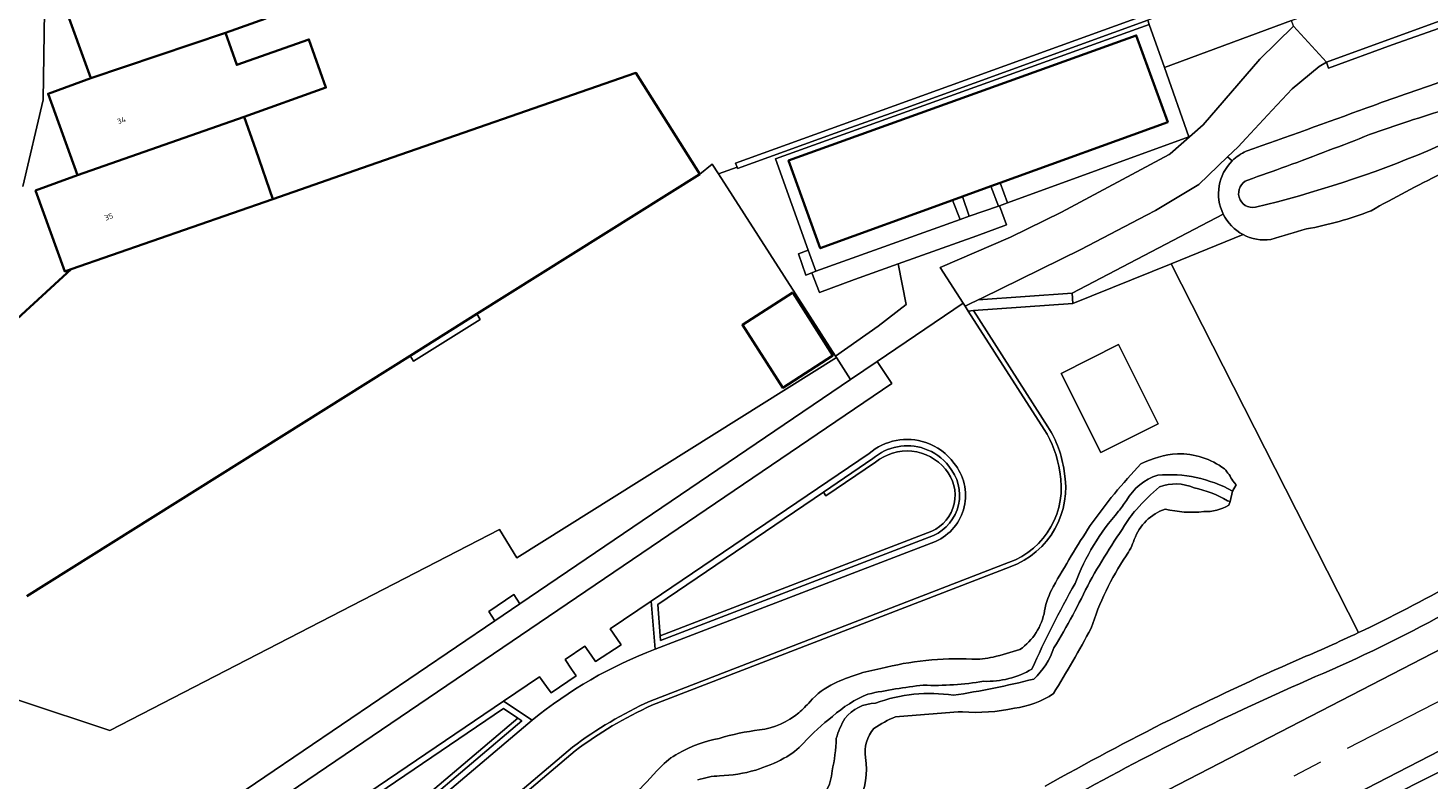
# Model space of a CAD drawing. Header units: metres. Extents: x 197700 to 204338, y 317132 to 325229.
# Tile 230 of 256: x 199978 to 200072, y 318435 to 318485. Entities that reach past the tile are written whole.
import ezdxf
from ezdxf.enums import TextEntityAlignment as Align

# ---------------------------------------------------------------- set-up
doc = ezdxf.new("R2010")
doc.units = ezdxf.units.M
doc.linetypes.add('AM-AS', pattern=[16, 10, -2, 2, -2])
for name, color, linetype, lineweight in [('B-WE-AM-AS_SPOOR-G', 10, 'AM-AS', 18), ('B-WE-GR-BEPLANTING_CULTUUR_BOSPLANTSOEN-GV', 90, 'Continuous', 18), ('B-WE-GR-BEPLANTING_CULTUUR_HEESTERS-GV', 90, 'Continuous', 18), ('B-WE-IE-TERREINAFSCHEIDING_KUNSTMATIG_HEKWERK-G', 20, 'IE-TERREINAFSCHEIDING-KUNSTMATIG', 18), ('B-WE-IE-TERREINAFSCHEIDING_KUNSTMATIG_MUUR-GV', 90, 'Continuous', 18), ('B-WE-OG-BEBOUWING-GV', 7, 'Continuous', 35), ('B-WE-OG-BEBOUWING-T18', 10, 'Continuous', 18), ('B-WE-OG-TERREIN_CULTUURSCHEIDING-GV', 7, 'Continuous', 18), ('B-WE-OG-TERREIN_ERF-GV', 7, 'Continuous', 18), ('B-WE-OG-WATER-GV', 130, 'Continuous', 18), ('B-WE-OG-WATER_GREPPEL-GV', 160, 'Continuous', 18), ('B-WE-OG-WATER_SLOOT-GV', 120, 'Continuous', 18), ('B-WE-VH-ONVERHARD-GV', 252, 'Continuous', 18), ('B-WE-VH-VERHARDING_ASFALT-GV', 252, 'Continuous', 18), ('B-WE-VH-VERHARDING_BEDRIJFSVLOERPLAAT-GV', 252, 'Continuous', 18), ('B-WE-VH-VERHARDING_BETONSTRAATSTEEN-GV', 252, 'Continuous', 18), ('B-WE-VH-VERHARDING_HALFVERHARDING-GV', 252, 'Continuous', 18), ('B-WE-VH-VERHARDING_OPEN-GV', 252, 'Continuous', 18), ('B-WE-VH-VERHARDING_STRAATBAKSTEEN-GV', 252, 'Continuous', 18)]:
    doc.layers.add(name, color=color, linetype=linetype, lineweight=lineweight)
doc.styles.add('NLCS-ISO-M200-T18', font='NLCS-ISO.ttf', dxfattribs={"height": 0.36})
doc.linetypes.add('IE-TERREINAFSCHEIDING-KUNSTMATIG', pattern='A,4,[82,NLCS.SHX,S=0.75,R=90,X=0,Y=0],4,-2', length=10)

msp = doc.modelspace()

# ---------------------------------------------------------------- linework, layer by layer
at = {"layer": 'B-WE-AM-AS_SPOOR-G'}
msp.add_lwpolyline([(200835.228, 318754.104), (200701.474, 318699.68), (200663.228, 318684.265), (200645.105, 318677.306), (200619.061, 318667.481), (200592.129, 318657.748), (200519.235, 318631.945), (200457.741, 318610.048), (200439.537, 318603.636), (200409.217, 318592.791), (200361.776, 318576.061), (200327.665, 318563.609), (200303.099, 318554.119), (200279.873, 318544.345), (200252.514, 318532.037), (200230.962, 318521.672), (200198.954, 318505.397), (200132.305, 318470.848), (200053.762, 318430.36), (200036.055, 318421.136), (199892.784, 318347.091)], dxfattribs=at)
at = {"layer": 'B-WE-GR-BEPLANTING_CULTUUR_BOSPLANTSOEN-GV'}
for points in [[(200058.851, 318476.153), (200058.546, 318476.408), (200056.617, 318474.563), (200053.727, 318472.835), (200053.139, 318472.527), (200048.748, 318470.229), (200044.724, 318468.263), (200042.134, 318466.996), (200041.895, 318466.879), (200048.165, 318467.319), (200058.253, 318472.602)], [(200059.577, 318471.231), (200054.784, 318469.286), (200067.278, 318444.677)]]:
    msp.add_lwpolyline(points, dxfattribs=at)
for points in [[(200058.253, 318472.602, -0.321176), (200058.851, 318476.153)], [(200072.803, 318475.284, 0.014782), (200068.116, 318472.817)], [(200068.116, 318472.817, -0.04823), (200063.806, 318471.605)], [(200063.806, 318471.605, 0.002967), (200061.423, 318470.893)], [(200061.423, 318470.893, -0.155279), (200059.577, 318471.231)], [(200067.278, 318444.677, 0.035354), (200079.907, 318451.802)]]:
    msp.add_lwpolyline(points, format="xyb", dxfattribs=at)
at = {"layer": 'B-WE-GR-BEPLANTING_CULTUUR_HEESTERS-GV'}
for points in [[(200046.55, 318458.393), (200041.573, 318466.154), (200041.232, 318466.13), (200046.298, 318458.231)], [(200034.868, 318456.287), (200031.572, 318454.054), (200031.728, 318453.797), (200035.044, 318456.044)], [(200038.789, 318451.433), (200020.67, 318444.452), (200020.694, 318444.14), (200038.906, 318451.157)], [(200043.927, 318449.347), (200019.99, 318440.108)], [(200020.112, 318439.834), (200044.032, 318449.066)], [(200020.339, 318443.572), (200020.073, 318446.776), (200017.328, 318444.921), (200017.766, 318444.278), (200018.053, 318443.856), (200016.357, 318442.749), (200016.063, 318443.161), (200015.627, 318443.772), (200014.313, 318442.883), (200014.75, 318442.233)], [(200014.75, 318442.233), (200015.048, 318441.79), (200013.379, 318440.658), (200013.082, 318441.077), (200012.615, 318441.736), (200010.207, 318440.109), (200012.118, 318438.83)], [(200014.812, 318437.037), (199990.052, 318416.071), (199989.665, 318415.743), (199989.619, 318415.704)], [(199989.806, 318415.469), (200014.985, 318436.791)]]:
    msp.add_lwpolyline(points, dxfattribs=at)
for points in [[(200047.629, 318455.448, 0.113342), (200046.55, 318458.393)], [(200046.298, 318458.231, -0.113363), (200047.334, 318455.392)], [(200038.302, 318456.947, 0.267973), (200034.868, 318456.287)], [(200035.044, 318456.044, -0.417115), (200039.703, 318455.575)], [(200039.929, 318455.772, 0.154193), (200038.302, 318456.947)], [(200039.703, 318455.575, -0.50473), (200038.789, 318451.433)], [(200038.906, 318451.157, 0.504784), (200039.929, 318455.772)], [(200047.334, 318455.392, -0.371785), (200043.927, 318449.347)], [(200044.032, 318449.066, 0.371418), (200047.629, 318455.448)], [(200012.118, 318438.83, -0.081372), (200020.339, 318443.572)], [(200019.99, 318440.108, 0.052677), (200014.812, 318437.037)], [(200014.985, 318436.791, -0.052465), (200020.112, 318439.834)]]:
    msp.add_lwpolyline(points, format="xyb", dxfattribs=at)
msp.add_lwpolyline([(199991.259, 318421.719), (200011.427, 318438.799), (200011.165, 318438.971), (199991.327, 318422.169), (199989.412, 318425.153), (199997.195, 318430.426), (199997.027, 318430.675), (199989.002, 318425.237)], close=True, dxfattribs=at)
at = {"layer": 'B-WE-IE-TERREINAFSCHEIDING_KUNSTMATIG_HEKWERK-G'}
for points in [[(200023.309, 318475.266), (200024.14, 318475.926)], [(200024.14, 318475.926), (200024.556, 318475.279)], [(200024.556, 318475.279), (200032.369, 318463.126)], [(200036.553, 318469.279), (200037.094, 318466.57), (200035.214, 318465.113), (200032.369, 318463.126)], [(200032.369, 318463.126), (200032.434, 318463.025)], [(200032.434, 318463.025), (200011.094, 318449.655)], [(200009.93, 318451.545), (199983.926, 318438.142)], [(200011.094, 318449.655), (200009.93, 318451.545)], [(199983.926, 318438.142), (199972.115, 318442.051)]]:
    msp.add_lwpolyline(points, dxfattribs=at)
at = {"layer": 'B-WE-IE-TERREINAFSCHEIDING_KUNSTMATIG_MUUR-GV'}
msp.add_lwpolyline([(200075.872, 318494.147), (200035.483, 318479.527), (200025.699, 318476.002), (200025.799, 318475.724), (200025.829, 318475.641), (200033.395, 318478.364), (200037.079, 318479.689), (200053.208, 318485.523)], dxfattribs=at)
at = {"layer": 'B-WE-OG-BEBOUWING-GV'}
for points in [[(199982.655, 318481.662), (199991.644, 318484.679), (199994.336, 318485.636), (199993.379, 318488.328), (199997.945, 318489.951), (199998.216, 318489.051), (200004.353, 318493.099), (200005.557, 318493.893), (200004.512, 318495.534), (200003.364, 318497.019), (200003.265, 318497.156), (199996.912, 318492.568), (199980.848, 318486.62)], [(199991.644, 318484.679), (199982.655, 318481.662), (199979.808, 318480.62), (199981.771, 318475.198), (199992.89, 318479.092), (199998.357, 318481.036), (199997.213, 318484.254), (199992.403, 318482.544)], [(200042.739, 318474.452), (200043.352, 318474.674), (200054.544, 318478.731), (200052.442, 318484.515), (200029.233, 318476.175), (200031.346, 318470.322), (200040.188, 318473.527), (200040.84, 318473.764)], [(199978.96, 318474.179), (199980.92, 318468.773), (199981.357, 318468.93), (199994.814, 318473.602), (199993.675, 318476.884), (199992.89, 318479.092), (199981.771, 318475.198)], [(200029.51, 318467.361), (200026.152, 318465.204), (200028.845, 318461.011), (200032.185, 318463.156)]]:
    msp.add_lwpolyline(points, close=True, dxfattribs=at)
for points in [[(200008.426, 318465.933), (200023.309, 318475.266), (200019.045, 318482.013), (200000.73, 318475.655), (199994.814, 318473.602), (199981.357, 318468.93), (199978.027, 318465.867), (199974.788, 318462.889), (199972.559, 318460.839), (199970.828, 318459.248)], [(199978.392, 318447.097), (200003.965, 318463.136), (200008.426, 318465.933)]]:
    msp.add_lwpolyline(points, dxfattribs=at)
at = {"layer": 'B-WE-OG-TERREIN_CULTUURSCHEIDING-GV'}
for points in [[(200323.808, 318559.049), (200287.706, 318544.446), (200261.378, 318532.804), (200246.856, 318526.034), (200224.799, 318515.16), (200204.35, 318504.842), (200129.541, 318466.108), (200106.893, 318454.299), (200081.064, 318441.11), (200055.307, 318427.819), (200039.426, 318419.531), (200040.804, 318417.313)], [(199992.659, 318402.552), (199991.9, 318400.994), (199992.159, 318401.136), (199992.779, 318401.582), (199993.637, 318402.2), (199995.532, 318403.566), (199996.526, 318404.086), (199996.66, 318404.155), (200007.902, 318410.031), (200029.364, 318421.049), (200052.543, 318433.144), (200078.324, 318446.448), (200104.141, 318459.631), (200126.777, 318471.434), (200201.619, 318510.185), (200222.121, 318520.53), (200244.262, 318531.445), (200258.897, 318538.268), (200285.367, 318549.973)], [(200140.427, 318507.941), (200129.423, 318504.676), (200118.986, 318501.522), (200107.964, 318497.968), (200093.632, 318492.928), (200076.573, 318486.915), (200065.135, 318482.731), (200065.283, 318482.325), (200069.536, 318483.88), (200081.729, 318488.2), (200110.324, 318498.116), (200116.191, 318500.085), (200121.191, 318501.779), (200138.301, 318506.92), (200146.373, 318509.243), (200149.405, 318510.11), (200153.696, 318511.567), (200157.319, 318512.985), (200161.296, 318514.679), (200176.986, 318520.889), (200192.066, 318527.073), (200209.95, 318533.867), (200220.935, 318537.648)], [(200126.884, 318512.434), (200115.502, 318508.574), (200109.174, 318506.429), (200110.15, 318504.708), (200092.783, 318497.714), (200082.214, 318494.342), (200080.318, 318495.291), (200076.007, 318493.77), (200053.208, 318485.523), (200053.314, 318485.238), (200054.322, 318482.384), (200062.809, 318485.503), (200075.414, 318490.135), (200092.495, 318496.157), (200106.87, 318501.212), (200117.965, 318504.79), (200128.441, 318507.955)], [(200138.301, 318506.92), (200121.191, 318501.779), (200116.191, 318500.085), (200110.324, 318498.116), (200081.729, 318488.2), (200069.536, 318483.88), (200065.283, 318482.325), (200065.135, 318482.731), (200064.665, 318482.437), (200062.846, 318480.944), (200061.521, 318479.523), (200059.779, 318477.651), (200059.255, 318477.087), (200058.546, 318476.408), (200058.851, 318476.153)], [(200048.761, 318423.342), (200087.55, 318442.874), (200129.745, 318464.14), (200196.465, 318498.929)], [(200067.278, 318444.677), (200054.784, 318469.286), (200048.214, 318466.621), (200041.573, 318466.154), (200046.55, 318458.393)], [(200035.044, 318456.044), (200031.728, 318453.797), (200031.572, 318454.054), (200020.509, 318446.559), (200020.67, 318444.452), (200038.789, 318451.433)], [(200058.883, 318454.795), (200059.122, 318454.529), (200058.87, 318454.121), (200058.711, 318453.415), (200058.63, 318453.178)], [(200044.032, 318449.066), (200020.112, 318439.834)], [(200014.985, 318436.791), (199989.806, 318415.469)]]:
    msp.add_lwpolyline(points, dxfattribs=at)
for points in [[(200067.845, 318479.688, -0.002672), (200072.975, 318481.494)], [(200059.783, 318476.789, 0.00322), (200067.845, 318479.688)], [(200058.851, 318476.153, -0.092004), (200059.783, 318476.789)], [(200046.55, 318458.393, -0.113342), (200047.629, 318455.448)], [(200039.703, 318455.575, 0.417115), (200035.044, 318456.044)], [(200052.755, 318455.932, -0.096812), (200055.192, 318456.606)], [(200055.192, 318456.606, -0.16609), (200058.336, 318455.598)], [(200038.789, 318451.433, 0.50473), (200039.703, 318455.575)], [(200049.371, 318451.822, -0.036317), (200052.755, 318455.932)], [(200058.336, 318455.598, -0.072785), (200058.883, 318454.795)], [(200047.629, 318455.448, -0.371418), (200044.032, 318449.066)], [(200054.377, 318452.919, 0.228314), (200052.316, 318450.885)], [(200056.947, 318452.751, -0.089519), (200054.377, 318452.919)], [(200058.63, 318453.178, -0.14346), (200056.947, 318452.751)], [(200046.903, 318447.735, -0.014047), (200049.371, 318451.822)], [(200052.316, 318450.885, -0.06083), (200051.764, 318449.788)], [(200080.71, 318450.534, -0.046), (200063.869, 318441.505)], [(200051.764, 318449.788, 0.069999), (200049.435, 318444.966)], [(200046.327, 318446.126, -0.086477), (200046.903, 318447.735)], [(200044.683, 318443.554, 0.200853), (200046.327, 318446.126)], [(200049.435, 318444.966, -0.012556), (200046.922, 318440.611)], [(200063.267, 318442.879, 0.010673), (200067.278, 318444.677)], [(200042.889, 318443.045, 0.017749), (200044.683, 318443.554)], [(200035.401, 318442.282, -0.074137), (200041.464, 318442.905)], [(200041.464, 318442.905, 0.072627), (200042.889, 318443.045)], [(200046.367, 318434.423, -0.025606), (200063.267, 318442.879)], [(200032.282, 318441.285, -0.065863), (200035.401, 318442.282)], [(200030.667, 318440.072, -0.102093), (200032.282, 318441.285)], [(200063.869, 318441.505, 0.025561), (200047.157, 318433.146)], [(200020.112, 318439.834, 0.052465), (200014.985, 318436.791)], [(200029.914, 318439.334, 0.036864), (200030.667, 318440.072)], [(200046.922, 318440.611, -0.122408), (200044.307, 318439.641)], [(200027.301, 318438.185, 0.145812), (200029.914, 318439.334)], [(200036.363, 318439.056, 0.054599), (200034.937, 318438.282)], [(200040.836, 318439.402, 0.002684), (200036.363, 318439.056)], [(200044.307, 318439.641, -0.079803), (200040.836, 318439.402)], [(200024.601, 318437.62, -0.040756), (200027.301, 318438.185)], [(200034.937, 318438.282, 0.22438), (200034.37, 318436.336)], [(200021.867, 318436.622, -0.079377), (200024.601, 318437.62)], [(200020.663, 318435.683, -0.076451), (200021.867, 318436.622)], [(200034.37, 318436.336, -0.156021), (200033.909, 318433.325)], [(200018.904, 318433.77, -0.005935), (200020.663, 318435.683)]]:
    msp.add_lwpolyline(points, format="xyb", dxfattribs=at)
for points in [[(200047.439, 318461.969), (200051.271, 318463.886), (200053.909, 318458.614), (200050.077, 318456.697)], [(200047.439, 318461.969), (200050.077, 318456.697), (200053.909, 318458.614), (200051.271, 318463.886)], [(199991.327, 318422.169), (200011.165, 318438.971), (200010.202, 318439.603), (199997.027, 318430.675), (199997.195, 318430.426), (199989.412, 318425.153)]]:
    msp.add_lwpolyline(points, close=True, dxfattribs=at)
at = {"layer": 'B-WE-OG-TERREIN_ERF-GV'}
for points in [[(199994.336, 318485.636), (199991.644, 318484.679), (199992.403, 318482.544), (199997.213, 318484.254), (199998.357, 318481.036), (199992.89, 318479.092), (199993.675, 318476.884), (199994.814, 318473.602), (200000.73, 318475.655), (200019.045, 318482.013), (200023.309, 318475.266), (200024.14, 318475.926), (200024.556, 318475.279), (200025.799, 318475.724), (200025.699, 318476.002), (200035.483, 318479.527), (200075.872, 318494.147)], [(199977.905, 318492.092), (199979.576, 318486.131), (199979.485, 318480.209), (199978.119, 318474.446)], [(199978.027, 318465.867), (199981.357, 318468.93), (199980.92, 318468.773), (199978.96, 318474.179), (199981.771, 318475.198), (199979.808, 318480.62), (199982.655, 318481.662), (199980.848, 318486.62)]]:
    msp.add_lwpolyline(points, dxfattribs=at)
at = {"layer": 'B-WE-OG-WATER-GV'}
for points in [[(200073.269, 318479.627, 0.011039), (200068.018, 318477.897)], [(200071.921, 318476.825, 0.0106), (200075.718, 318478.595)], [(200068.018, 318477.897, -0.00477), (200062.493, 318475.787)], [(200060.397, 318473.056, 0.0404), (200071.921, 318476.825)], [(200062.493, 318475.787, 0.000439), (200059.885, 318474.861)], [(200059.885, 318474.861, 0.916903), (200060.397, 318473.056)], [(200053.877, 318455.182, 0.180699), (200051.784, 318453.497)], [(200058.87, 318454.121, 0.147541), (200053.877, 318455.182)], [(200052.452, 318452.893, -0.030084), (200053.999, 318454.406)], [(200053.999, 318454.406, -0.196698), (200056.302, 318454.329)], [(200056.302, 318454.329, -0.085849), (200058.528, 318453.47)], [(200051.257, 318452.768, 0.087261), (200048.365, 318447.962)], [(200051.784, 318453.497, -0.045016), (200051.257, 318452.768)], [(200052.021, 318452.345, -0.035608), (200052.452, 318452.893)], [(200049.339, 318448.09, -0.017129), (200052.021, 318452.345)], [(200046.951, 318443.654, 0.026995), (200049.339, 318448.09)], [(200048.365, 318447.962, 0.02339), (200045.481, 318442.243)], [(200045.608, 318441.579, 0.121084), (200046.951, 318443.654)], [(200040.238, 318440.497, 0.02499), (200045.608, 318441.579)], [(200045.481, 318442.243, -0.143014), (200042.264, 318441.427)], [(200038.23, 318441.171, 0.023037), (200034.538, 318440.578)], [(200035.043, 318439.972, -0.126479), (200040.238, 318440.497)], [(200042.264, 318441.427, -0.050587), (200038.23, 318441.171)], [(200034.538, 318440.578, 0.086473), (200032.179, 318439.086)], [(200032.993, 318438.953, -0.219183), (200035.043, 318439.972)], [(200032.179, 318439.086, 0.043197), (200030.237, 318437.307)], [(200032.415, 318437.618, -0.056955), (200032.993, 318438.953)], [(200030.237, 318437.307, -0.083055), (200028.929, 318436.29)], [(200032.142, 318435.449, 0.051234), (200032.415, 318437.618)], [(200028.929, 318436.29, -0.051034), (200027.042, 318435.509)], [(200024.631, 318435.118, 0.07508), (200023.168, 318434.845)], [(200027.042, 318435.509, -0.062663), (200024.631, 318435.118)], [(200031.732, 318434.092, 0.119392), (200032.142, 318435.449)]]:
    msp.add_lwpolyline(points, format="xyb", dxfattribs=at)
msp.add_lwpolyline([(200058.528, 318453.47), (200058.711, 318453.415), (200058.87, 318454.121)], dxfattribs=at)
at = {"layer": 'B-WE-OG-WATER_GREPPEL-GV'}
for points in [[(200058.253, 318472.602), (200048.165, 318467.319)], [(200048.165, 318467.319), (200048.214, 318466.621), (200054.784, 318469.286), (200059.577, 318471.231)]]:
    msp.add_lwpolyline(points, dxfattribs=at)
msp.add_lwpolyline([(200059.577, 318471.231, -0.157723), (200058.253, 318472.602)], format="xyb", dxfattribs=at)
at = {"layer": 'B-WE-OG-WATER_SLOOT-GV'}
for points in [[(200196.465, 318498.929), (200129.745, 318464.14), (200087.55, 318442.874), (200048.761, 318423.342)], [(200058.87, 318454.121), (200059.122, 318454.529), (200058.883, 318454.795)], [(200058.63, 318453.178), (200058.711, 318453.415), (200058.528, 318453.47)]]:
    msp.add_lwpolyline(points, dxfattribs=at)
for points in [[(200072.975, 318481.494, 0.002672), (200067.845, 318479.688)], [(200067.845, 318479.688, -0.00322), (200059.783, 318476.789)], [(200068.018, 318477.897, -0.011039), (200073.269, 318479.627)], [(200075.718, 318478.595, -0.0106), (200071.921, 318476.825)], [(200062.493, 318475.787, 0.00477), (200068.018, 318477.897)], [(200058.851, 318476.153, 0.321176), (200058.253, 318472.602)], [(200059.783, 318476.789, 0.092004), (200058.851, 318476.153)], [(200071.921, 318476.825, -0.0404), (200060.397, 318473.056)], [(200059.885, 318474.861, -0.000439), (200062.493, 318475.787)], [(200068.116, 318472.817, -0.014782), (200072.803, 318475.284)], [(200060.397, 318473.056, -0.916903), (200059.885, 318474.861)], [(200058.253, 318472.602, 0.157723), (200059.577, 318471.231)], [(200063.806, 318471.605, 0.04823), (200068.116, 318472.817)], [(200061.423, 318470.893, -0.002967), (200063.806, 318471.605)], [(200059.577, 318471.231, 0.155279), (200061.423, 318470.893)], [(200055.192, 318456.606, 0.096812), (200052.755, 318455.932)], [(200058.336, 318455.598, 0.16609), (200055.192, 318456.606)], [(200052.755, 318455.932, 0.036317), (200049.371, 318451.822)], [(200058.883, 318454.795, 0.072785), (200058.336, 318455.598)], [(200051.784, 318453.497, -0.180699), (200053.877, 318455.182)], [(200053.877, 318455.182, -0.147541), (200058.87, 318454.121)], [(200053.999, 318454.406, 0.030084), (200052.452, 318452.893)], [(200056.302, 318454.329, 0.196698), (200053.999, 318454.406)], [(200058.528, 318453.47, 0.085849), (200056.302, 318454.329)], [(200048.365, 318447.962, -0.087261), (200051.257, 318452.768)], [(200051.257, 318452.768, 0.045016), (200051.784, 318453.497)], [(200052.452, 318452.893, 0.035608), (200052.021, 318452.345)], [(200052.316, 318450.885, -0.228314), (200054.377, 318452.919)], [(200054.377, 318452.919, 0.089519), (200056.947, 318452.751)], [(200056.947, 318452.751, 0.14346), (200058.63, 318453.178)], [(200052.021, 318452.345, 0.017129), (200049.339, 318448.09)], [(200049.371, 318451.822, 0.014047), (200046.903, 318447.735)], [(200051.764, 318449.788, 0.06083), (200052.316, 318450.885)], [(200049.435, 318444.966, -0.069999), (200051.764, 318449.788)], [(200049.339, 318448.09, -0.026995), (200046.951, 318443.654)], [(200045.481, 318442.243, -0.02339), (200048.365, 318447.962)], [(200046.903, 318447.735, 0.086477), (200046.327, 318446.126)], [(200046.327, 318446.126, -0.200853), (200044.683, 318443.554)], [(200046.922, 318440.611, 0.012556), (200049.435, 318444.966)], [(200044.683, 318443.554, -0.017749), (200042.889, 318443.045)], [(200046.951, 318443.654, -0.121084), (200045.608, 318441.579)], [(200041.464, 318442.905, 0.074137), (200035.401, 318442.282)], [(200042.889, 318443.045, -0.072627), (200041.464, 318442.905)], [(200035.401, 318442.282, 0.065863), (200032.282, 318441.285)], [(200045.608, 318441.579, -0.02499), (200040.238, 318440.497)], [(200042.264, 318441.427, 0.143014), (200045.481, 318442.243)], [(200032.282, 318441.285, 0.102093), (200030.667, 318440.072)], [(200034.538, 318440.578, -0.023037), (200038.23, 318441.171)], [(200040.238, 318440.497, 0.126479), (200035.043, 318439.972)], [(200038.23, 318441.171, 0.050587), (200042.264, 318441.427)], [(200030.667, 318440.072, -0.036864), (200029.914, 318439.334)], [(200032.179, 318439.086, -0.086473), (200034.538, 318440.578)], [(200035.043, 318439.972, 0.219183), (200032.993, 318438.953)], [(200044.307, 318439.641, 0.122408), (200046.922, 318440.611)], [(200029.914, 318439.334, -0.145812), (200027.301, 318438.185)], [(200030.237, 318437.307, -0.043197), (200032.179, 318439.086)], [(200032.993, 318438.953, 0.056955), (200032.415, 318437.618)], [(200034.937, 318438.282, -0.054599), (200036.363, 318439.056)], [(200036.363, 318439.056, -0.002684), (200040.836, 318439.402)], [(200040.836, 318439.402, 0.079803), (200044.307, 318439.641)], [(200027.301, 318438.185, 0.040756), (200024.601, 318437.62)], [(200034.37, 318436.336, -0.22438), (200034.937, 318438.282)], [(200024.601, 318437.62, 0.079377), (200021.867, 318436.622)], [(200028.929, 318436.29, 0.083055), (200030.237, 318437.307)], [(200032.415, 318437.618, -0.051234), (200032.142, 318435.449)], [(200021.867, 318436.622, 0.076451), (200020.663, 318435.683)], [(200027.042, 318435.509, 0.051034), (200028.929, 318436.29)], [(200033.909, 318433.325, 0.156021), (200034.37, 318436.336)], [(200020.663, 318435.683, 0.005935), (200018.904, 318433.77)], [(200023.168, 318434.845, -0.07508), (200024.631, 318435.118)], [(200024.631, 318435.118, 0.062663), (200027.042, 318435.509)], [(200032.142, 318435.449, -0.119392), (200031.732, 318434.092)]]:
    msp.add_lwpolyline(points, format="xyb", dxfattribs=at)
at = {"layer": 'B-WE-VH-ONVERHARD-GV'}
for points in [[(200079.907, 318451.802, -0.035354), (200067.278, 318444.677)], [(200063.869, 318441.505, 0.046), (200080.71, 318450.534)], [(200067.278, 318444.677, -0.010673), (200063.267, 318442.879)], [(200063.267, 318442.879, 0.025606), (200046.367, 318434.423)], [(200047.157, 318433.146, -0.025561), (200063.869, 318441.505)]]:
    msp.add_lwpolyline(points, format="xyb", dxfattribs=at)
at = {"layer": 'B-WE-VH-VERHARDING_ASFALT-GV'}
msp.add_lwpolyline([(200062.947, 318485.128), (200065.135, 318482.731), (200076.573, 318486.915), (200093.632, 318492.928), (200107.964, 318497.968), (200118.986, 318501.522), (200129.423, 318504.676), (200140.427, 318507.941)], dxfattribs=at)
msp.add_lwpolyline([(200058.546, 318476.408), (200059.255, 318477.087), (200059.779, 318477.651), (200061.521, 318479.523), (200062.846, 318480.944), (200064.665, 318482.437), (200065.135, 318482.731), (200062.947, 318485.128), (200060.695, 318482.929), (200056.916, 318478.547), (200054.705, 318476.605), (200054.639, 318476.562), (200047.455, 318472.718), (200044.054, 318471.053), (200039.364, 318469.032), (200040.898, 318466.651), (200041.025, 318466.453), (200041.296, 318466.586), (200041.895, 318466.879), (200042.134, 318466.996), (200044.724, 318468.263), (200048.748, 318470.229), (200053.139, 318472.527), (200053.727, 318472.835), (200056.617, 318474.563)], close=True, dxfattribs=at)
at = {"layer": 'B-WE-VH-VERHARDING_BEDRIJFSVLOERPLAAT-GV'}
for points in [[(200054.322, 318482.384), (200053.314, 318485.238), (200028.363, 318476.282), (200030.547, 318470.184), (200031.046, 318468.792), (200040.68, 318472.242), (200040.188, 318473.527), (200031.346, 318470.322), (200029.233, 318476.175), (200052.442, 318484.515), (200054.544, 318478.731), (200043.352, 318474.674), (200043.85, 318473.349), (200055.955, 318477.761)], [(200043.352, 318474.674), (200042.739, 318474.452), (200043.256, 318473.133), (200043.307, 318473.151), (200043.85, 318473.349)], [(200040.84, 318473.764), (200040.188, 318473.527), (200040.68, 318472.242), (200041.297, 318472.455)], [(200030.547, 318470.184), (200029.894, 318469.938), (200030.396, 318468.53), (200030.778, 318468.684), (200031.046, 318468.792)]]:
    msp.add_lwpolyline(points, close=True, dxfattribs=at)
at = {"layer": 'B-WE-VH-VERHARDING_BETONSTRAATSTEEN-GV'}
msp.add_lwpolyline([(200041.573, 318466.154), (200048.214, 318466.621), (200048.165, 318467.319), (200041.895, 318466.879), (200041.296, 318466.586), (200041.025, 318466.453), (200041.232, 318466.13)], close=True, dxfattribs=at)
at = {"layer": 'B-WE-VH-VERHARDING_HALFVERHARDING-GV'}
msp.add_lwpolyline([(200078.324, 318446.448), (200052.543, 318433.144), (200029.364, 318421.049), (200007.902, 318410.031), (199996.66, 318404.155), (199996.526, 318404.086), (199995.532, 318403.566), (199993.637, 318402.2), (199992.779, 318401.582), (199992.159, 318401.136), (199994.436, 318397.665), (199994.877, 318396.992), (199995.141, 318396.591), (199995.251, 318396.649), (199995.36, 318396.706), (199995.594, 318396.828), (199995.814, 318396.943), (199996.042, 318397.063), (200010.662, 318404.703), (200032.122, 318415.72), (200039.426, 318419.531), (200055.307, 318427.819), (200081.064, 318441.11)], dxfattribs=at)
at = {"layer": 'B-WE-VH-VERHARDING_OPEN-GV'}
for points in [[(199976.949, 318447.621), (199975.682, 318449.649), (199970.703, 318457.63), (199965.579, 318454.408), (199964.696, 318453.853), (199972.115, 318442.051), (199983.926, 318438.142), (200009.93, 318451.545), (200011.094, 318449.655), (200032.434, 318463.025), (200032.369, 318463.126), (200024.556, 318475.279)], [(200024.556, 318475.279), (200024.14, 318475.926), (200023.309, 318475.266), (200008.426, 318465.933), (200008.645, 318465.56), (200004.191, 318462.774), (200003.965, 318463.136), (199978.392, 318447.097)], [(200034.618, 318456.629), (200020.073, 318446.776)], [(200038.906, 318451.157), (200020.694, 318444.14), (200020.67, 318444.452), (200020.509, 318446.559), (200031.572, 318454.054), (200034.868, 318456.287)], [(200020.073, 318446.776), (200020.339, 318443.572), (200039.051, 318450.76)], [(199986.434, 318417.097), (199987.647, 318418.123), (199988.04, 318418.456), (200012.118, 318438.83), (200010.207, 318440.109), (199983.791, 318422.206)], [(199983.489, 318421.501), (199985.38, 318422.783), (199989.002, 318425.237), (199997.027, 318430.675), (200010.202, 318439.603), (200011.165, 318438.971), (200011.427, 318438.799)], [(200011.427, 318438.799), (199991.259, 318421.719), (199987.932, 318418.902), (199986.18, 318417.418)]]:
    msp.add_lwpolyline(points, dxfattribs=at)
for points in [[(200029.51, 318467.361), (200032.185, 318463.156), (200028.845, 318461.011), (200026.152, 318465.204)], [(200004.191, 318462.774), (200008.645, 318465.56), (200008.426, 318465.933), (200003.965, 318463.136)], [(200010.885, 318447.213), (200009.218, 318446.086), (200009.637, 318445.467), (200011.291, 318446.589)]]:
    msp.add_lwpolyline(points, close=True, dxfattribs=at)
for points in [[(200038.406, 318457.352, 0.264811), (200034.618, 318456.629)], [(200034.868, 318456.287, -0.267973), (200038.302, 318456.947)], [(200038.302, 318456.947, -0.154193), (200039.929, 318455.772)], [(200040.276, 318455.982, 0.157375), (200038.406, 318457.352)], [(200039.929, 318455.772, -0.504784), (200038.906, 318451.157)], [(200039.051, 318450.76, 0.496541), (200040.276, 318455.982)]]:
    msp.add_lwpolyline(points, format="xyb", dxfattribs=at)
at = {"layer": 'B-WE-VH-VERHARDING_STRAATBAKSTEEN-GV'}
for points in [[(199978.119, 318474.446), (199979.485, 318480.209), (199979.576, 318486.131), (199977.905, 318492.092)], [(200046.298, 318458.231), (200041.232, 318466.13), (200041.025, 318466.453), (200040.898, 318466.651), (200035.146, 318462.753), (200036.134, 318461.284), (199985.997, 318427.299)], [(199983.257, 318421.844), (199983.368, 318421.919), (199980.656, 318425.854), (199981.105, 318426.144), (199981.472, 318426.382), (200009.637, 318445.467), (200009.218, 318446.086), (200010.885, 318447.213), (200011.291, 318446.589), (200033.375, 318461.553), (200032.434, 318463.025), (200011.094, 318449.655), (200009.93, 318451.545), (199983.926, 318438.142)], [(199983.926, 318438.142), (199972.115, 318442.051), (199964.696, 318453.853), (199965.579, 318454.408), (199970.703, 318457.63), (199970.663, 318457.694)], [(199985.997, 318427.299), (199982.106, 318424.676), (199983.791, 318422.206), (200010.207, 318440.109), (200012.615, 318441.736), (200013.082, 318441.077), (200013.379, 318440.658), (200015.048, 318441.79), (200014.75, 318442.233), (200014.313, 318442.883), (200015.627, 318443.772), (200016.063, 318443.161), (200016.357, 318442.749), (200018.053, 318443.856), (200017.766, 318444.278), (200017.328, 318444.921), (200020.073, 318446.776), (200034.618, 318456.629)], [(200039.051, 318450.76), (200020.339, 318443.572)], [(200019.99, 318440.108), (200043.927, 318449.347)], [(200012.118, 318438.83), (199988.04, 318418.456), (199990.052, 318416.071), (200014.812, 318437.037)]]:
    msp.add_lwpolyline(points, dxfattribs=at)
for points in [[(200024.556, 318475.279), (200032.369, 318463.126), (200035.214, 318465.113), (200037.094, 318466.57), (200036.553, 318469.279), (200033.636, 318468.242), (200031.306, 318467.356), (200030.778, 318468.684), (200030.396, 318468.53), (200029.894, 318469.938), (200030.547, 318470.184), (200028.363, 318476.282), (200053.314, 318485.238), (200053.208, 318485.523), (200037.079, 318479.689), (200033.395, 318478.364), (200025.829, 318475.641), (200025.799, 318475.724)], [(200032.369, 318463.126), (200032.434, 318463.025), (200033.375, 318461.553), (200035.146, 318462.753), (200040.898, 318466.651), (200039.364, 318469.032), (200044.054, 318471.053), (200047.455, 318472.718), (200054.639, 318476.562), (200054.705, 318476.605), (200056.916, 318478.547), (200060.695, 318482.929), (200062.947, 318485.128), (200062.809, 318485.503), (200054.322, 318482.384), (200055.955, 318477.761), (200043.85, 318473.349), (200043.307, 318473.151), (200043.775, 318471.87), (200041.798, 318471.143), (200036.553, 318469.279), (200037.094, 318466.57), (200035.214, 318465.113)], [(200040.84, 318473.764), (200041.297, 318472.455), (200043.256, 318473.133), (200042.739, 318474.452)], [(200036.553, 318469.279), (200041.798, 318471.143), (200043.775, 318471.87), (200043.307, 318473.151), (200043.256, 318473.133), (200041.297, 318472.455), (200040.68, 318472.242), (200031.046, 318468.792), (200030.778, 318468.684), (200031.306, 318467.356), (200033.636, 318468.242)], [(199982.106, 318424.676), (199985.997, 318427.299), (200036.134, 318461.284), (200035.146, 318462.753), (200033.375, 318461.553), (200011.291, 318446.589), (200009.637, 318445.467), (199981.472, 318426.382), (199981.105, 318426.144)]]:
    msp.add_lwpolyline(points, close=True, dxfattribs=at)
for points in [[(200034.618, 318456.629, -0.264811), (200038.406, 318457.352)], [(200047.334, 318455.392, 0.113363), (200046.298, 318458.231)], [(200038.406, 318457.352, -0.157375), (200040.276, 318455.982)], [(200040.276, 318455.982, -0.496541), (200039.051, 318450.76)], [(200043.927, 318449.347, 0.371785), (200047.334, 318455.392)], [(200020.339, 318443.572, 0.081372), (200012.118, 318438.83)], [(200014.812, 318437.037, -0.052677), (200019.99, 318440.108)]]:
    msp.add_lwpolyline(points, format="xyb", dxfattribs=at)

# ---------------------------------------------------------------- texts
at = {"layer": 'B-WE-OG-BEBOUWING-T18', "style": 'NLCS-ISO-M200-T18'}
for s, p in [('34', (199984.703, 318478.849)), ('35', (199983.853, 318472.418))]:
    msp.add_text(s, height=0.36, rotation=19.9, dxfattribs=at).set_placement(p, align=Align.MIDDLE)

doc.saveas('drawing.dxf')
